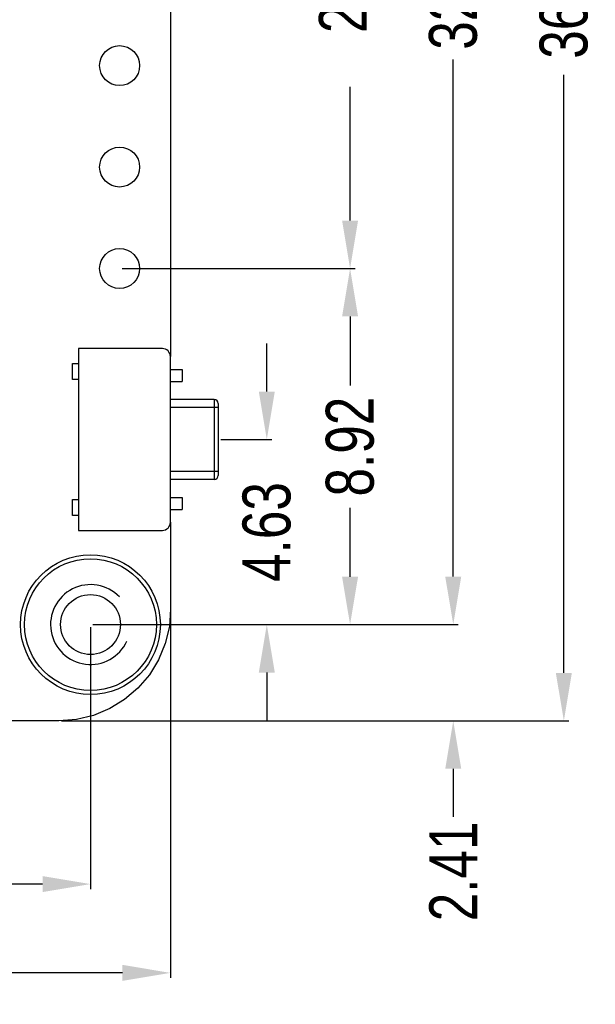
# Model space of a CAD drawing. Header units: inches. Extents: x -13 to 119, y -33 to 44.
# Tile 18 of 40: x 104 to 119, y -18 to 7. Entities that reach past the tile are written whole.
import ezdxf

# ---------------------------------------------------------------- set-up
doc = ezdxf.new("R2010")
doc.units = ezdxf.units.IN
doc.header["$LTSCALE"] = 1.21
doc.header["$MEASUREMENT"] = 0
doc.header["$PDMODE"] = 3
doc.header["$PDSIZE"] = 0.3125
doc.layers.get('0').update_dxf_attribs({"linetype": 'CONTINUOUS'})
doc.layers.get('Defpoints').update_dxf_attribs({"linetype": 'CONTINUOUS'})
doc.layers.add('DIM', color=3, linetype='CONTINUOUS')
doc.styles.get("Standard").update_dxf_attribs({"font": 'txt', "width": 0.8})
doc.dimstyles.get("Standard").update_dxf_attribs({"dimtxt": 0.15625, "dimasz": 0.1875, "dimexe": 0.125, "dimexo": 0.0625, "dimgap": 0.09, "dimtad": 0, "dimtih": 1, "dimtoh": 1, "dimzin": 4, "dimdsep": 46, "dimtxsty": 'Standard', "dimblk": '_FILLED', "dimblk1": '_FILLED', "dimblk2": '_FILLED', "dimcen": 0.09, "dimazin": 1, "dimtp": 0.01, "dimtm": 0.01, "dimtfac": 1, "dimtofl": 0, "dimtmove": 0, "dimatfit": 3, "dimldrblk": '_FILLED', "dimfxl": 1, "dimtolj": 1, "dimtzin": 4, "dimarcsym": 0})

# ---------------------------------------------------------------- blocks, each defined once
blk = doc.blocks.new('_FILLED')
at = {"color": 0, "linetype": 'ByBlock'}
blk.add_solid([(0, 0), (-1, 0.167), (-1, -0.167)], dxfattribs=at)
blk = doc.blocks.new('*D25')
at = {"layer": 'Defpoints', "color": 0}
for p in [(89.682, -8.532), (106.002, -8.532), (89.682, -15.027)]:
    blk.add_point(p, dxfattribs=at)
at = {"layer": 'DIM', "color": 0, "lineweight": -2}
for p, q in [((89.682, -8.595), (89.682, -15.152)), ((106.002, -8.595), (106.002, -15.152)), ((90.882, -15.027), (95.992, -15.027)), ((104.802, -15.027), (99.692, -15.027))]:
    blk.add_line(p, q, dxfattribs=at)
at = {"layer": 'DIM', "color": 0, "lineweight": -2, "xscale": 1.2, "yscale": 1.2, "zscale": 1.2, "rotation": 180}
blk.add_blockref('_FILLED', (89.682, -15.027), dxfattribs=at)
at = {"layer": 'DIM', "color": 0, "lineweight": -2, "xscale": 1.2, "yscale": 1.2, "zscale": 1.2}
blk.add_blockref('_FILLED', (106.002, -15.027), dxfattribs=at)
at = {"layer": 'DIM', "color": 0, "insert": (97.842, -15.027), "char_height": 1.2, "attachment_point": 5}
blk.add_mtext('\\A1;16.32', dxfattribs=at)
blk = doc.blocks.new('*D26')
at = {"layer": 'Defpoints', "color": 0}
for p in [(87.682, 22.649), (108.002, -8.147), (108.002, -17.25)]:
    blk.add_point(p, dxfattribs=at)
at = {"layer": 'DIM', "color": 0, "lineweight": -2}
for p, q in [((87.682, 22.586), (87.682, -17.375)), ((108.002, -8.21), (108.002, -17.375)), ((88.882, -17.25), (95.912, -17.25)), ((106.802, -17.25), (99.772, -17.25))]:
    blk.add_line(p, q, dxfattribs=at)
at = {"layer": 'DIM', "color": 0, "lineweight": -2, "xscale": 1.2, "yscale": 1.2, "zscale": 1.2, "rotation": 180}
blk.add_blockref('_FILLED', (87.682, -17.25), dxfattribs=at)
at = {"layer": 'DIM', "color": 0, "lineweight": -2, "xscale": 1.2, "yscale": 1.2, "zscale": 1.2}
blk.add_blockref('_FILLED', (108.002, -17.25), dxfattribs=at)
at = {"layer": 'DIM', "color": 0, "insert": (97.842, -17.25), "char_height": 1.2, "attachment_point": 5}
blk.add_mtext('\\A1;20.32', dxfattribs=at)
blk = doc.blocks.new('*D29')
at = {"layer": 'Defpoints', "color": 0}
for p in [(104.482, 23.466), (115.085, 23.466), (106.003, -8.53)]:
    blk.add_point(p, dxfattribs=at)
at = {"layer": 'DIM', "color": 0, "lineweight": -2}
for p, q in [((104.545, 23.466), (115.21, 23.466)), ((115.085, 22.266), (115.085, 9.318)), ((115.085, -7.33), (115.085, 5.618)), ((106.065, -8.53), (115.21, -8.53))]:
    blk.add_line(p, q, dxfattribs=at)
at = {"layer": 'DIM', "color": 0, "lineweight": -2, "xscale": 1.2, "yscale": 1.2, "zscale": 1.2}
for p, rotation in [((115.085, 23.466), 90), ((115.085, -8.53), 270)]:
    blk.add_blockref('_FILLED', p, dxfattribs=dict(at, rotation=rotation))
at = {"layer": 'DIM', "color": 0, "insert": (115.085, 7.468), "char_height": 1.2, "attachment_point": 5, "rotation": 90}
blk.add_mtext('\\A1;32.00', dxfattribs=at)
blk = doc.blocks.new('*D30')
at = {"layer": 'Defpoints', "color": 0}
for p in [(105.431, 25.426), (117.854, 25.426), (105.212, -10.94)]:
    blk.add_point(p, dxfattribs=at)
at = {"layer": 'DIM', "color": 0, "lineweight": -2}
for p, q in [((105.494, 25.426), (117.979, 25.426)), ((117.854, 24.226), (117.854, 9.253)), ((117.854, -9.74), (117.854, 5.233)), ((105.275, -10.94), (117.979, -10.94))]:
    blk.add_line(p, q, dxfattribs=at)
at = {"layer": 'DIM', "color": 0, "lineweight": -2, "xscale": 1.2, "yscale": 1.2, "zscale": 1.2}
for p, rotation in [((117.854, 25.426), 90), ((117.854, -10.94), 270)]:
    blk.add_blockref('_FILLED', p, dxfattribs=dict(at, rotation=rotation))
at = {"layer": 'DIM', "color": 0, "insert": (117.854, 7.243), "char_height": 1.2, "attachment_point": 5, "rotation": 90}
blk.add_mtext('\\A1;36.37', dxfattribs=at)
blk = doc.blocks.new('*D31')
at = {"layer": 'Defpoints', "color": 0}
for p in [(109.979, -8.53), (109.979, -10.94), (115.085, -10.94)]:
    blk.add_point(p, dxfattribs=at)
at = {"layer": 'DIM', "color": 0, "lineweight": -2}
for p, q in [((115.085, -7.33), (115.085, -6.13)), ((110.041, -8.53), (115.21, -8.53)), ((110.041, -10.94), (115.21, -10.94)), ((115.085, -12.14), (115.085, -13.34))]:
    blk.add_line(p, q, dxfattribs=at)
at = {"layer": 'DIM', "color": 0, "lineweight": -2, "xscale": 1.2, "yscale": 1.2, "zscale": 1.2}
for p, rotation in [((115.085, -8.53), 270), ((115.085, -10.94), 90)]:
    blk.add_blockref('_FILLED', p, dxfattribs=dict(at, rotation=rotation))
at = {"layer": 'DIM', "color": 0, "insert": (115.085, -14.71), "char_height": 1.2, "attachment_point": 5, "rotation": 90}
blk.add_mtext('\\A1;2.41', dxfattribs=at)
blk = doc.blocks.new('*D34')
at = {"layer": 'Defpoints', "color": 0}
for p in [(109.202, -3.896), (109.202, -8.53), (110.417, -8.53)]:
    blk.add_point(p, dxfattribs=at)
at = {"layer": 'DIM', "color": 0, "lineweight": -2}
for p, q in [((110.417, -2.696), (110.417, -1.496)), ((109.265, -3.896), (110.542, -3.896)), ((109.265, -8.53), (110.542, -8.53)), ((110.417, -9.73), (110.417, -10.93))]:
    blk.add_line(p, q, dxfattribs=at)
at = {"layer": 'DIM', "color": 0, "lineweight": -2, "xscale": 1.2, "yscale": 1.2, "zscale": 1.2}
for p, rotation in [((110.417, -3.896), 270), ((110.417, -8.53), 90)]:
    blk.add_blockref('_FILLED', p, dxfattribs=dict(at, rotation=rotation))
at = {"layer": 'DIM', "color": 0, "insert": (110.417, -6.213), "char_height": 1.2, "attachment_point": 5, "rotation": 90}
blk.add_mtext('\\A1;4.63', dxfattribs=at)
blk = doc.blocks.new('*D35')
at = {"layer": 'Defpoints', "color": 0}
for p in [(106.732, 0.384), (112.502, 0.384), (106.002, -8.531)]:
    blk.add_point(p, dxfattribs=at)
at = {"layer": 'DIM', "color": 0, "lineweight": -2}
for p, q in [((106.795, 0.384), (112.627, 0.384)), ((112.502, -0.816), (112.502, -2.544)), ((112.502, -7.331), (112.502, -5.604)), ((106.065, -8.531), (112.627, -8.531))]:
    blk.add_line(p, q, dxfattribs=at)
at = {"layer": 'DIM', "color": 0, "lineweight": -2, "xscale": 1.2, "yscale": 1.2, "zscale": 1.2}
for p, rotation in [((112.502, 0.384), 90), ((112.502, -8.531), 270)]:
    blk.add_blockref('_FILLED', p, dxfattribs=dict(at, rotation=rotation))
at = {"layer": 'DIM', "color": 0, "insert": (112.502, -4.074), "char_height": 1.2, "attachment_point": 5, "rotation": 90}
blk.add_mtext('\\A1;8.92', dxfattribs=at)
blk = doc.blocks.new('*D36')
at = {"layer": 'Defpoints', "color": 0}
for p in [(106.732, 20.704), (106.732, 0.384), (112.502, 0.384)]:
    blk.add_point(p, dxfattribs=at)
at = {"layer": 'DIM', "color": 0, "lineweight": -2}
for p, q in [((106.795, 20.704), (112.627, 20.704)), ((112.502, 19.504), (112.502, 16.154)), ((112.502, 1.584), (112.502, 4.934)), ((106.795, 0.384), (112.627, 0.384))]:
    blk.add_line(p, q, dxfattribs=at)
at = {"layer": 'DIM', "color": 0, "lineweight": -2, "xscale": 1.2, "yscale": 1.2, "zscale": 1.2}
for p, rotation in [((112.502, 20.704), 90), ((112.502, 0.384), 270)]:
    blk.add_blockref('_FILLED', p, dxfattribs=dict(at, rotation=rotation))
at = {"layer": 'DIM', "color": 0, "insert": (112.502, 10.544), "char_height": 1.2, "attachment_point": 5, "rotation": 90}
blk.add_mtext('\\A1;20.32(=2.54*8)', dxfattribs=at)

msp = doc.modelspace()

# ---------------------------------------------------------------- linework, layer by layer
at = {"color": 7, "linetype": 'Continuous'}
for p, q in [((108.011, 22.638), (108.004, -1.821)), ((107.802, -1.621), (105.702, -1.621)), ((105.702, -1.621), (105.702, -6.171)), ((108.002, -5.971), (108.002, -1.821)), ((105.552, -1.996), (105.702, -1.996)), ((105.552, -2.396), (105.552, -1.996)), ((108.002, -2.146), (108.302, -2.146)), ((108.302, -2.146), (108.302, -2.446)), ((105.702, -2.396), (105.552, -2.396)), ((108.002, -2.446), (108.302, -2.446)), ((109.102, -2.896), (108.002, -2.896)), ((109.102, -2.896), (109.102, -4.896)), ((109.202, -3.096), (108.002, -3.096)), ((109.202, -2.996), (109.202, -4.796)), ((109.202, -4.696), (108.002, -4.696)), ((109.102, -4.896), (108.002, -4.896)), ((105.552, -5.396), (105.702, -5.396)), ((105.552, -5.796), (105.552, -5.396)), ((108.002, -5.346), (108.302, -5.346)), ((108.302, -5.346), (108.302, -5.646)), ((108.002, -5.646), (108.302, -5.646)), ((105.702, -5.796), (105.552, -5.796)), ((108.003, -5.968), (108.002, -8.141)), ((105.702, -6.171), (107.802, -6.171)), ((108.002, -8.141), (107.977, -8.579)), ((107.977, -8.579), (107.874, -9.006)), ((107.874, -9.006), (107.706, -9.412)), ((107.706, -9.412), (107.477, -9.786)), ((107.477, -9.786), (107.191, -10.12)), ((107.191, -10.12), (106.857, -10.406)), ((106.857, -10.406), (106.483, -10.635)), ((106.077, -10.803), (105.65, -10.906)), ((106.483, -10.635), (106.077, -10.803)), ((105.212, -10.94), (102.472, -10.939)), ((105.65, -10.906), (105.212, -10.94))]:
    msp.add_line(p, q, dxfattribs=at)
for centre, radius in [((106.732, 5.464), 0.5), ((106.732, 2.924), 0.5), ((106.732, 0.384), 0.5), ((106.002, -8.531), 1.75), ((106.002, -8.531), 1.65)]:
    msp.add_circle(centre, radius, dxfattribs=at)
for centre, radius, start, end in [((107.802, -1.821), 0.2, 0, 90), ((109.102, -2.996), 0.1, 0, 90), ((109.102, -4.796), 0.1, 270, 0), ((107.802, -5.971), 0.2, 270, 0)]:
    msp.add_arc(centre, radius, start, end, dxfattribs=at)
at = {"layer": 'DIM', "color": 0}
msp.add_circle((106.003, -8.53), 0.75, dxfattribs=at)
msp.add_arc((106.003, -8.53), 1, 43.7442, 335.6803, dxfattribs=at)

# ---------------------------------------------------------------- dimensions: what is measured, and where the dimension line sits
at = {"layer": 'DIM'}
for base, p1, p2, override, picture, middle in [((117.854, 25.426), (105.212, -10.94), (105.431, 25.426), {"dimtxt": 1.2, "dimasz": 1.2, "dimtih": 0, "dimtoh": 0, "dimzin": 0, "dimcen": 0.198, "dimadec": 0, "dimazin": 0, "dimtp": 0, "dimtm": 0, "dimtdec": 4, "dimtzin": 0}, '*D30', (117.854, 7.243)), ((115.085, 23.466), (106.003, -8.53), (104.482, 23.466), {"dimtxt": 1.2, "dimasz": 1.2, "dimtih": 0, "dimtoh": 0, "dimzin": 0, "dimcen": 0.198, "dimadec": 0, "dimazin": 0, "dimtp": 0, "dimtm": 0, "dimtdec": 4, "dimtzin": 0}, '*D29', (115.085, 7.468)), ((112.502, 0.384), (106.732, 20.704), (106.732, 0.384), {"dimtxt": 1.2, "dimasz": 1.2, "dimtih": 0, "dimtoh": 0, "dimzin": 0, "dimpost": '(=2.54*8)', "dimcen": 0.198, "dimadec": 0, "dimazin": 0, "dimtp": 0, "dimtm": 0, "dimtdec": 4, "dimtzin": 0}, '*D36', (112.502, 10.544)), ((112.502, 0.3839), (106.0025, -8.5315), (106.7325, 0.3839), {"dimtxt": 1.2, "dimasz": 1.2, "dimtih": 0, "dimtoh": 0, "dimzin": 0, "dimcen": 0.198, "dimadec": 0, "dimazin": 0, "dimtp": 0, "dimtm": 0, "dimtdec": 4, "dimtzin": 0}, '*D35', (112.502, -4.0738)), ((110.417, -8.53), (109.202, -3.896), (109.202, -8.53), {"dimtxt": 1.2, "dimasz": 1.2, "dimtih": 0, "dimtoh": 0, "dimzin": 0, "dimcen": 0.198, "dimadec": 0, "dimazin": 0, "dimtp": 0, "dimtm": 0, "dimtdec": 4, "dimtzin": 0}, '*D34', (110.417, -6.213)), ((115.085, -10.94), (109.979, -8.53), (109.979, -10.94), {"dimtxt": 1.2, "dimasz": 1.2, "dimtih": 0, "dimtoh": 0, "dimzin": 0, "dimcen": 0.198, "dimadec": 0, "dimazin": 0, "dimtp": 0, "dimtm": 0, "dimtdec": 4, "dimtzin": 0}, '*D31', (115.085, -14.71))]:
    dim = msp.add_linear_dim(base=base, p1=p1, p2=p2, angle=90, dimstyle='Standard', override=override, dxfattribs=at)
    dim.commit()
    dim.dimension.update_dxf_attribs({"geometry": picture, "text_midpoint": middle})
for base, p1, p2, picture, middle in [((108.002, -17.25), (87.682, 22.649), (108.002, -8.147), '*D26', (97.842, -17.25)), ((89.682, -15.027), (106.002, -8.532), (89.682, -8.532), '*D25', (97.842, -15.027))]:
    dim = msp.add_linear_dim(base=base, p1=p1, p2=p2, dimstyle='Standard', override={"dimtxt": 1.2, "dimasz": 1.2, "dimtih": 0, "dimtoh": 0, "dimzin": 0, "dimcen": 0.198, "dimadec": 0, "dimazin": 0, "dimtp": 0, "dimtm": 0, "dimtdec": 4, "dimtzin": 0}, dxfattribs=at)
    dim.commit()
    dim.dimension.update_dxf_attribs({"geometry": picture, "text_midpoint": middle})

doc.saveas('drawing.dxf')
